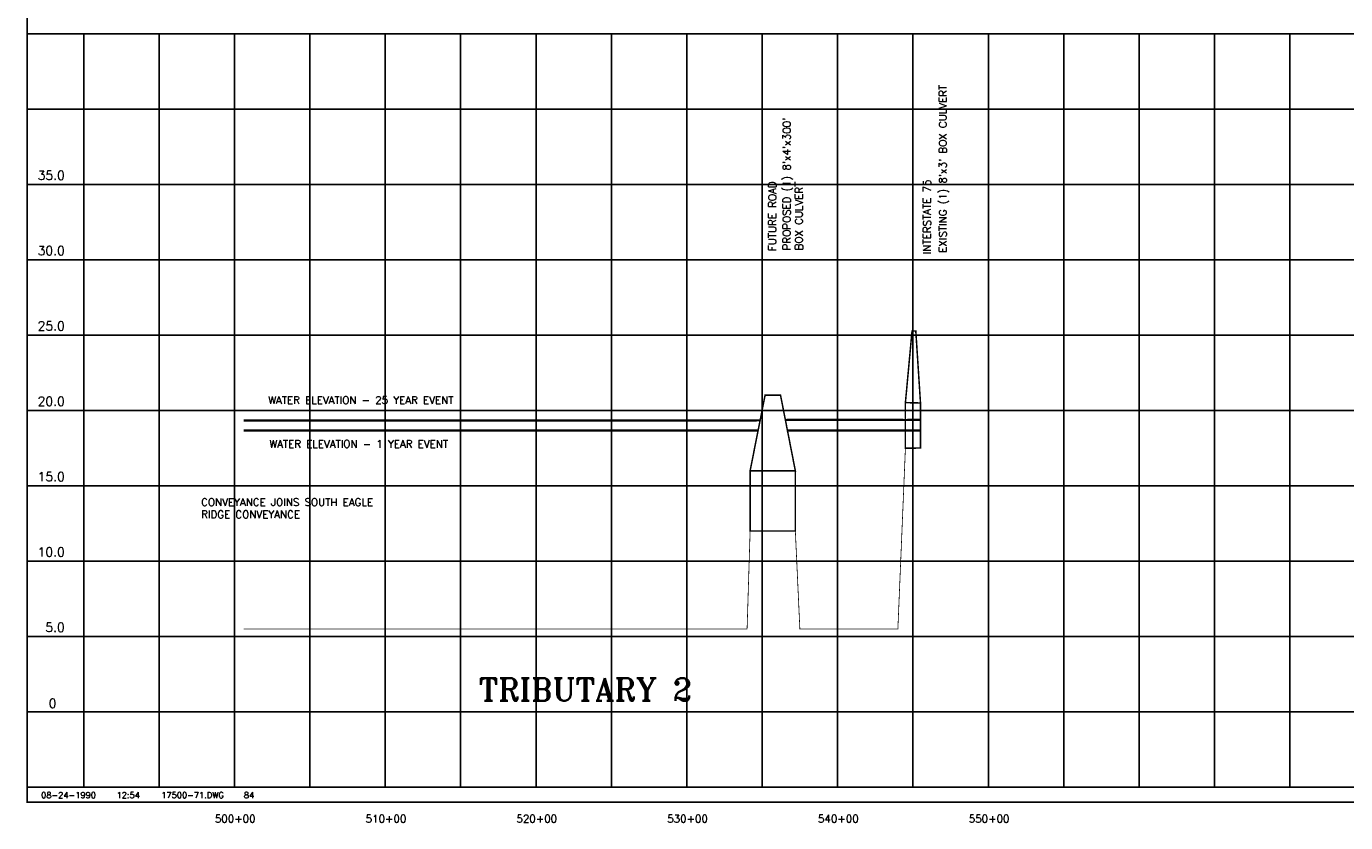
# Model space of a CAD drawing. Extents: x 231269 to 317347, y 759308 to 799932.
# Tile 1 of 5: x 231269 to 240019, y 789332 to 794617. Entities that reach past the tile are written whole.
import ezdxf
from ezdxf.enums import TextEntityAlignment as Align

# ---------------------------------------------------------------- set-up
doc = ezdxf.new("R2010")
doc.units = 0
doc.header["$LTSCALE"] = 800
doc.linetypes.add('DASHED', pattern=[0])
doc.layers.get('0').update_dxf_attribs({"linetype": 'CONTINUOUS'})
for name, color, linetype in [('BORDER', 1, 'CONTINUOUS'), ('FLOOD1', 15, 'CONTINUOUS'), ('FLOOD3', 15, 'CONTINUOUS'), ('GRID', 2, 'CONTINUOUS'), ('PRSTRUCT', 13, 'CONTINUOUS'), ('SPROF', 11, 'DASHED'), ('TEXT', 7, 'CONTINUOUS')]:
    doc.layers.add(name, color=color, linetype=linetype)
doc.styles.get("Standard").update_dxf_attribs({"font": 'ROMANT'})

# ---------------------------------------------------------------- blocks, each defined once
blk = doc.blocks.new('LOGON')
at = {"color": 0}
blk.add_attdef('DATE', text='', height=1, dxfattribs=at).set_placement((-1.87, 1.76), align=Align.RIGHT)
for tag, p in [('TIME', (1.56, 1.76)), ('DRAWING', (8.97, 1.76)), ('OPERATOR', (22.66, 1.76))]:
    blk.add_attdef(tag, p, '', height=1, dxfattribs=at)

msp = doc.modelspace()

# ---------------------------------------------------------------- linework, layer by layer
at = {"layer": 'BORDER', "color": 0, "const_width": 10}
msp.add_lwpolyline([(231273.9, 789467.3), (248023.9, 789467.3), (248023.9, 799927.3), (231273.9, 799927.3)], close=True, dxfattribs=at)
for points in [[(231273.9, 794567.3), (248023.9, 794567.3)], [(231273.9, 789567.3), (248023.9, 789567.3)]]:
    msp.add_lwpolyline(points, dxfattribs=at)
at = {"layer": 'FLOOD1', "color": 0, "const_width": 15}
for points in [[(232708.9, 791934.3), (233548.9, 791934.3), (233598.9, 791934.3), (236048.9, 791934.3), (236068.9, 791934.3), (236126, 791934.3)], [(236312.4, 791934.3), (236368.9, 791934.3), (236398.9, 791934.3), (237048.9, 791934.3), (237098.9, 791934.3), (237198.9, 791934.3)]]:
    msp.add_lwpolyline(points, dxfattribs=at)
at = {"layer": 'FLOOD3', "color": 0, "const_width": 15}
for points in [[(232708.9, 792001.3), (233548.9, 792001.3), (233598.9, 792001.3), (236048.9, 792001.3), (236068.9, 792001.3), (236138.3, 792002.2)], [(236299.9, 792004.4), (236368.9, 792005.3), (236398.9, 792005.3), (237048.9, 792005.3), (237098.9, 792004.3), (237198.9, 792006.3)]]:
    msp.add_lwpolyline(points, dxfattribs=at)
at = {"layer": 'GRID', "color": 0}
for points in [[(231648.9, 789567.3), (231648.9, 794567.3)], [(232148.9, 789567.3), (232148.9, 794567.3)], [(232648.9, 789567.3), (232648.9, 794567.3)], [(233148.9, 789567.3), (233148.9, 794567.3)], [(233648.9, 789567.3), (233648.9, 794567.3)], [(234148.9, 789567.3), (234148.9, 794567.3)], [(234648.9, 789567.3), (234648.9, 794567.3)], [(235148.9, 789567.3), (235148.9, 794567.3)], [(235648.9, 789567.3), (235648.9, 794567.3)], [(236148.9, 789567.3), (236148.9, 794567.3)], [(236648.9, 789567.3), (236648.9, 794567.3)], [(237148.9, 789567.3), (237148.9, 794567.3)], [(237648.9, 789567.3), (237648.9, 794567.3)], [(238148.9, 789567.3), (238148.9, 794567.3)], [(238648.9, 789567.3), (238648.9, 794567.3)], [(239148.9, 789567.3), (239148.9, 794567.3)], [(239648.9, 789567.3), (239648.9, 794567.3)], [(231273.9, 794067.3), (248023.9, 794067.3)], [(231273.9, 793567.3), (248023.9, 793567.3)], [(231273.9, 793067.3), (248023.9, 793067.3)], [(231273.9, 792567.3), (248023.9, 792567.3)], [(231273.9, 792067.3), (248023.9, 792067.3)], [(231273.9, 791567.3), (248023.9, 791567.3)], [(231273.9, 791067.3), (248023.9, 791067.3)], [(231273.9, 790567.3), (248023.9, 790567.3)], [(231273.9, 790067.3), (248023.9, 790067.3)]]:
    msp.add_lwpolyline(points, dxfattribs=at)
at = {"layer": 'PRSTRUCT', "color": 0, "const_width": 10}
for points in [[(237098.9, 792119.5), (237142.9, 792595.2), (237167.8, 792595.2), (237198.9, 792117.3)], [(236068.9, 791667.3), (236168.4, 792169.4), (236270.5, 792169.4), (236368.9, 791667.3)], [(237098.9, 791817.3), (237098.9, 792119.5), (237198.9, 792117.3), (237198.9, 791818.2)], [(236068.9, 791267.3), (236068.9, 791667.3), (236368.9, 791667.3), (236368.9, 791267.3)]]:
    msp.add_lwpolyline(points, close=True, dxfattribs=at)
at = {"layer": 'SPROF', "color": 0, "const_width": 5}
msp.add_lwpolyline([(232708.9, 790617.3), (233548.9, 790617.3), (233598.9, 790617.3), (236048.9, 790617.3), (236068.9, 791267.3), (236368.9, 791267.3), (236398.9, 790617.3), (237048.9, 790617.3), (237098.9, 791817.3), (237198.9, 791817.3)], dxfattribs=at)

# ---------------------------------------------------------------- block references
at = {"layer": 'TEXT', "color": 0, "xscale": 40, "yscale": 40, "zscale": 40}
msp.add_blockref('LOGON', (231804.9, 789424.1), dxfattribs=at).add_auto_attribs({'DATE': '08-24-1990', 'TIME': '12:54', 'OPERATOR': '84', 'DRAWING': '17500-71.DWG'})

# ---------------------------------------------------------------- texts
at = {"layer": 'TEXT', "color": 0}
for s, p in [("EXISTING (1) 8'x3' BOX CULVERT", (237372.2, 793115.1)), ("PROPOSED (1) 8'x4'x300'", (236336.6, 793130.3)), ('FUTURE ROAD', (236240.9, 793125.8)), ('BOX CULVERT', (236417.5, 793130.3)), ('INTERSTATE 75', (237267.1, 793105.7))]:
    msp.add_text(s, height=50, rotation=90, dxfattribs=at).set_placement(p)
for s, height, p in [('35.0', 60, (231343.6, 793598.4)), ('30.0', 60, (231343.6, 793098.4)), ('25.0', 60, (231343.6, 792598.4)), ('20.0', 60, (231343.6, 792098.4)), ('WATER ELEVATION - 25 YEAR EVENT', 50, (232873, 792111.3)), ('WATER ELEVATION - 1 YEAR EVENT', 50, (232880.4, 791820.6)), ('15.0', 60, (231343.6, 791598.4)), ('CONVEYANCE JOINS SOUTH EAGLE', 50, (232427.8, 791433.7)), ('RIDGE CONVEYANCE', 50, (232427.8, 791352.8)), ('10.0', 60, (231343.6, 791098.4)), ('5.0', 60, (231394.6, 790598.4)), ('0', 60, (231417, 790093.6))]:
    msp.add_text(s, height=height, dxfattribs=at).set_placement(p)
for s, height, p in [('TRIBUTARY 2', 150, (234976.4, 790139.7)), ('500+00', 50, (232654, 789332.8)), ('510+00', 50, (233654, 789332.8)), ('520+00', 50, (234654, 789332.8)), ('530+00', 50, (235654, 789332.8)), ('540+00', 50, (236654, 789332.8)), ('550+00', 50, (237654, 789332.8))]:
    msp.add_text(s, height=height, dxfattribs=at).set_placement(p, align=Align.CENTER)

doc.saveas('drawing.dxf')
